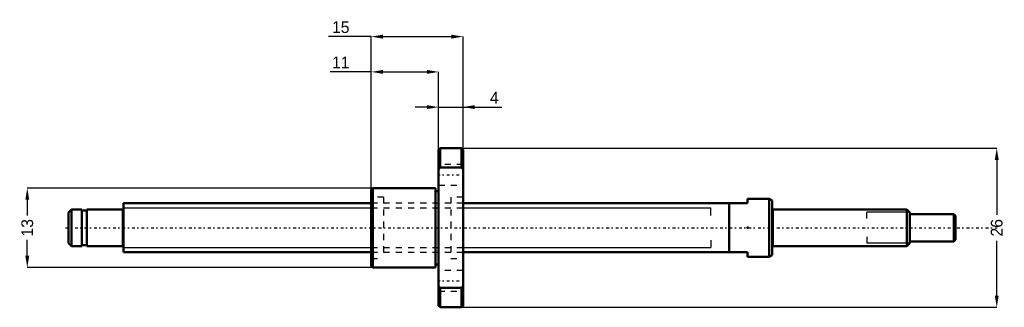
# Model space of a CAD drawing. Header units: millimetres. Extents: x -17 to 144, y -13 to 34.
import ezdxf

# ---------------------------------------------------------------- set-up
doc = ezdxf.new("R2010")
doc.units = ezdxf.units.MM
doc.linetypes.add('Center', pattern=[1.5, 0.45, -0.5, 0.05, -0.5])
doc.linetypes.add('Dashed', pattern=[2, 1, -1])
for name, color, linetype, lineweight in [('2d ConnectionPoints', 7, 'Continuous', 50), ('AM_0', 7, 'Continuous', 50), ('AM_4', 3, 'Continuous', 25), ('AM_5', 3, 'Continuous', 25), ('AM_7', 7, 'Center', 25), ('AM_9', 6, 'Dashed', 25)]:
    doc.layers.add(name, color=color, linetype=linetype, lineweight=lineweight)
doc.dimstyles.new('ISO-25', dxfattribs={"dimtxt": 2.5, "dimasz": 2.5, "dimexe": 1.25, "dimexo": 0.625, "dimtad": 1, "dimtxsty": 'Standard', "dimcen": 2.5, "dimadec": 0, "dimazin": 0, "dimtfac": 1, "dimtmove": 0, "dimatfit": 3, "dimfxl": 0, "dimarcsym": 0})

# ---------------------------------------------------------------- blocks, each defined once
blk = doc.blocks.new('1_BNK_0801_3G0_145LC5Y_Nut_0_in_BNK0801_3G0_145LC5Y_55_5__4')
at = {"layer": 'AM_0'}
for p, q in [((51.75, 13), (51.5, 12.75)), ((55.25, 13), (51.75, 13)), ((51.75, 13), (51.75, 9.84)), ((55.5, 12.75), (55.25, 13)), ((55.25, 13), (55.25, 9.84)), ((51.5, 12.75), (51.5, -12.75)), ((55.5, 12.75), (55.5, -12.75)), ((51.5, 9.5), (51.75, 9.84)), ((51.75, 9.84), (55.25, 9.84)), ((55.25, 9.84), (55.5, 9.5)), ((40.75, 6.5), (40.5, 6.25)), ((40.75, 6.5), (40.75, -6.5)), ((51, 6.5), (40.75, 6.5)), ((51, 6.5), (51, -6.5)), ((40.5, 6.25), (40.5, -6.25)), ((51.5, 6), (51, 6)), ((40.5, -6.25), (40.75, -6.5)), ((51, -6), (51.5, -6)), ((40.75, -6.5), (51, -6.5)), ((51.75, -9.84), (51.5, -9.5)), ((55.5, -9.5), (55.25, -9.84)), ((55.25, -9.84), (51.75, -9.84)), ((51.75, -9.84), (51.75, -13)), ((55.25, -9.84), (55.25, -13)), ((51.5, -12.75), (51.75, -13)), ((55.25, -13), (55.5, -12.75)), ((51.75, -13), (55.25, -13))]:
    blk.add_line(p, q, dxfattribs=at)
at = {"layer": 'AM_7'}
for p, q in [((51.3, 8.66), (55.7, 8.66)), ((51.3, -8.66), (55.7, -8.66))]:
    blk.add_line(p, q, dxfattribs=at)
at = {"layer": 'AM_9'}
for p, q in [((55.5, 10.36), (51.5, 10.36)), ((51.5, 6.96), (55.5, 6.96)), ((42.5, 5), (40.5, 5)), ((42.5, 5), (42.5, -5)), ((53.5, 5), (53.5, -5)), ((55.5, 5), (53.5, 5)), ((53.5, 4), (42.5, 4)), ((42.5, -4), (53.5, -4)), ((40.5, -5), (42.5, -5)), ((53.5, -5), (55.5, -5)), ((55.5, -6.96), (51.5, -6.96)), ((51.5, -10.36), (55.5, -10.36))]:
    blk.add_line(p, q, dxfattribs=at)
blk = doc.blocks.new('2_BNK_0801_3G0_145LC5Y_Shaft_0_in_BNK0801_3G0_145LC5Y_55_5__4')
at = {"layer": 'AM_0'}
for p, q in [((0, 4), (0, -4)), ((40.5, 4), (0, 4)), ((102, 4), (55.5, 4)), ((99, 4), (99, -4)), ((105.5, 4.75), (102, 4.75)), ((102, 4.75), (102, 4)), ((105.5, 4.75), (105.5, -4.75)), ((106, 4.461), (105.5, 4.75)), ((106, 4.461), (106, -4.461)), ((-8.5, 3), (-9, 2.5)), ((-9, 2.5), (-9, -2.5)), ((-8.5, 3), (-8.5, -3)), ((-6.8, 3), (-8.5, 3)), ((-6.8, 3), (-6.8, -3)), ((-6, 2.85), (-6.8, 2.85)), ((-6, 3), (-6, -3)), ((-0.2, 3), (-6, 3)), ((128, 3), (106.2, 3)), ((128, 3), (128, -3)), ((128.5, 2.5), (128, 3)), ((128.5, 2.5), (128.5, -2.5)), ((135.7, 2.25), (128.5, 2.25)), ((136, 1.95), (135.7, 2.25)), ((135.7, 2.25), (135.7, -2.25)), ((136, 1.95), (136, -1.95)), ((-9, -2.5), (-8.5, -3)), ((-8.5, -3), (-6.8, -3)), ((-6.8, -2.85), (-6, -2.85)), ((-6, -3), (-0.2, -3)), ((106.2, -3), (128, -3)), ((128, -3), (128.5, -2.5)), ((128.5, -2.25), (135.7, -2.25)), ((135.7, -2.25), (136, -1.95)), ((0, -4), (40.5, -4)), ((55.5, -4), (102, -4)), ((102, -4), (102, -4.75)), ((102, -4.75), (105.5, -4.75)), ((105.5, -4.75), (106, -4.461))]:
    blk.add_line(p, q, dxfattribs=at)
for centre, start, end in [((-0.2, 3.2), 270, 360), ((106.2, 3.2), 180, 270), ((-0.2, -3.2), 0, 90), ((106.2, -3.2), 90, 180)]:
    blk.add_arc(centre, 0.2, start, end, dxfattribs=at)
at = {"layer": 'AM_4'}
for p, q in [((-0.2, 3), (-0.2, -3)), ((106.2, 3), (106.2, -3))]:
    blk.add_line(p, q, dxfattribs=at)
at = {"layer": 'AM_5'}
for p, q in [((0, 3.233), (40.5, 3.233)), ((55.5, 3.233), (96, 3.233)), ((96, 2), (96, 3.233)), ((128.46, 2.54), (121.5, 2.54)), ((121.5, 1.5), (121.5, 2.54)), ((121.5, -1.5), (121.5, -2.54)), ((96, -2), (96, -3.233)), ((128.46, -2.54), (121.5, -2.54)), ((0, -3.233), (40.5, -3.233)), ((55.5, -3.233), (96, -3.233))]:
    blk.add_line(p, q, dxfattribs=at)
at = {"layer": 'AM_5', "linetype": 'Dashed'}
for p, q in [((40.5, 3.233), (55.5, 3.233)), ((40.5, -3.233), (55.5, -3.233))]:
    blk.add_line(p, q, dxfattribs=at)
at = {"layer": 'AM_7'}
blk.add_line((-9.45, 0), (142.8, 0), dxfattribs=at)
at = {"layer": 'AM_9'}
for p, q in [((55.5, 4), (40.5, 4)), ((40.5, -4), (55.5, -4))]:
    blk.add_line(p, q, dxfattribs=at)
blk = doc.blocks.new('*D3')
at = {"layer": 'AM_5', "color": 0, "lineweight": -2}
for p, q in [((40.75, 6.5), (-15.72, 6.5)), ((-15.72, 4.58), (-15.72, 1.99)), ((-15.72, -4.58), (-15.72, -1.99)), ((40.75, -6.5), (-15.72, -6.5))]:
    blk.add_line(p, q, dxfattribs=at)
at = {"layer": 'AM_5', "color": 0}
for points in [[(-15.4, 4.58), (-16.04, 4.58), (-15.72, 6.5)], [(-16.04, -4.58), (-15.4, -4.58), (-15.72, -6.5)]]:
    blk.add_solid(points, dxfattribs=at)
at = {"layer": 'Defpoints', "color": 0}
for p in [(40.75, 6.5), (-15.72, -6.5), (40.75, -6.5)]:
    blk.add_point(p, dxfattribs=at)
at = {"layer": 'AM_5', "color": 0, "insert": (-15.72, 0), "char_height": 1.92, "attachment_point": 5, "rotation": 90}
blk.add_mtext('13', dxfattribs=at)
blk = doc.blocks.new('*D4')
at = {"layer": 'AM_5', "color": 0, "lineweight": -2}
for p, q in [((55.25, 13), (142.72, 13)), ((142.72, 11.08), (142.72, 2.13)), ((142.72, -11.08), (142.72, -2.13)), ((55.25, -13), (142.72, -13))]:
    blk.add_line(p, q, dxfattribs=at)
at = {"layer": 'AM_5', "color": 0}
for points in [[(143.04, 11.08), (142.4, 11.08), (142.72, 13)], [(142.4, -11.08), (143.04, -11.08), (142.72, -13)]]:
    blk.add_solid(points, dxfattribs=at)
at = {"layer": 'Defpoints', "color": 0}
for p in [(55.25, 13), (55.25, -13), (142.72, -13)]:
    blk.add_point(p, dxfattribs=at)
at = {"layer": 'AM_5', "color": 0, "insert": (142.72, 0), "char_height": 1.92, "attachment_point": 5, "rotation": 90}
blk.add_mtext('26', dxfattribs=at)
blk = doc.blocks.new('*D5')
at = {"layer": 'AM_5', "color": 0, "lineweight": -2}
for p, q in [((49.58, 19.72), (47.66, 19.72)), ((51.5, 12.75), (51.5, 19.72)), ((51.5, 19.72), (55.5, 19.72)), ((55.5, 12.75), (55.5, 19.72)), ((55.5, 19.72), (61.86, 19.72)), ((57.42, 19.72), (59.34, 19.72))]:
    blk.add_line(p, q, dxfattribs=at)
at = {"layer": 'AM_5', "color": 0}
for points in [[(49.58, 19.4), (49.58, 20.04), (51.5, 19.72)], [(57.42, 20.04), (57.42, 19.4), (55.5, 19.72)]]:
    blk.add_solid(points, dxfattribs=at)
at = {"layer": 'Defpoints', "color": 0}
for p in [(55.5, 19.72), (51.5, 12.75), (55.5, 12.75)]:
    blk.add_point(p, dxfattribs=at)
at = {"layer": 'AM_5', "color": 0, "insert": (60.6, 21.26), "char_height": 1.92, "attachment_point": 5}
blk.add_mtext('4', dxfattribs=at)
blk = doc.blocks.new('*D6')
at = {"layer": 'AM_5', "color": 0, "lineweight": -2}
for p, q in [((40.5, 25.48), (33.79, 25.48)), ((40.5, 6.25), (40.5, 25.48)), ((42.42, 25.48), (49.58, 25.48)), ((51.5, 12.75), (51.5, 25.48))]:
    blk.add_line(p, q, dxfattribs=at)
at = {"layer": 'AM_5', "color": 0}
for points in [[(42.42, 25.8), (42.42, 25.16), (40.5, 25.48)], [(49.58, 25.16), (49.58, 25.8), (51.5, 25.48)]]:
    blk.add_solid(points, dxfattribs=at)
at = {"layer": 'Defpoints', "color": 0}
for p in [(51.5, 25.48), (51.5, 12.75), (40.5, 6.25)]:
    blk.add_point(p, dxfattribs=at)
at = {"layer": 'AM_5', "color": 0, "insert": (35.51, 27.02), "char_height": 1.92, "attachment_point": 5}
blk.add_mtext('11', dxfattribs=at)
blk = doc.blocks.new('*D7')
at = {"layer": 'AM_5', "color": 0, "lineweight": -2}
for p, q in [((40.5, 31.24), (33.51, 31.24)), ((40.5, 6.25), (40.5, 31.24)), ((42.42, 31.24), (53.58, 31.24)), ((55.5, 12.75), (55.5, 31.24))]:
    blk.add_line(p, q, dxfattribs=at)
at = {"layer": 'AM_5', "color": 0}
for points in [[(42.42, 31.56), (42.42, 30.92), (40.5, 31.24)], [(53.58, 30.92), (53.58, 31.56), (55.5, 31.24)]]:
    blk.add_solid(points, dxfattribs=at)
at = {"layer": 'Defpoints', "color": 0}
for p in [(55.5, 31.24), (55.5, 12.75), (40.5, 6.25)]:
    blk.add_point(p, dxfattribs=at)
at = {"layer": 'AM_5', "color": 0, "insert": (35.51, 32.78), "char_height": 1.92, "attachment_point": 5}
blk.add_mtext('15', dxfattribs=at)

msp = doc.modelspace()

# ---------------------------------------------------------------- linework, layer by layer
at = {"layer": '2d ConnectionPoints'}
for p in [(0, 0), (102, 0)]:
    msp.add_point(p, dxfattribs=at)

# ---------------------------------------------------------------- block references
for name in ['1_BNK_0801_3G0_145LC5Y_Nut_0_in_BNK0801_3G0_145LC5Y_55_5__4', '2_BNK_0801_3G0_145LC5Y_Shaft_0_in_BNK0801_3G0_145LC5Y_55_5__4']:
    msp.add_blockref(name, (0, 0))

# ---------------------------------------------------------------- dimensions: what is measured, and where the dimension line sits
at = {"layer": 'AM_5'}
for base, p1, p2, text, picture, middle in [((55.5, 31.24), (40.5, 6.25), (55.5, 12.75), '15', '*D7', (35.508, 31.24)), ((51.5, 25.48), (40.5, 6.25), (51.5, 12.75), '11', '*D6', (35.508, 25.48)), ((55.5, 19.72), (51.5, 12.75), (55.5, 12.75), '4', '*D5', (60.602, 19.72))]:
    dim = msp.add_linear_dim(base=base, p1=p1, p2=p2, text=text, dimstyle='ISO-25', override={"dimtxt": 1.92, "dimasz": 1.92, "dimexe": 0, "dimexo": 0, "dimgap": 0.576}, dxfattribs=at)
    dim.commit()
    dim.dimension.update_dxf_attribs({"geometry": picture, "text_midpoint": middle, "dimtype": 160})
for base, p1, p2, text, picture, middle in [((142.72, -13), (55.25, 13), (55.25, -13), '26', '*D4', (142.72, 0)), ((-15.72, -6.5), (40.75, 6.5), (40.75, -6.5), '13', '*D3', (-15.72, 0))]:
    dim = msp.add_linear_dim(base=base, p1=p1, p2=p2, angle=90, text=text, dimstyle='ISO-25', override={"dimtxt": 1.92, "dimasz": 1.92, "dimexe": 0, "dimexo": 0, "dimgap": 0.576}, dxfattribs=at)
    dim.commit()
    dim.dimension.update_dxf_attribs({"geometry": picture, "text_midpoint": middle, "dimtype": 160, "text_rotation": 90})

doc.saveas('drawing.dxf')
